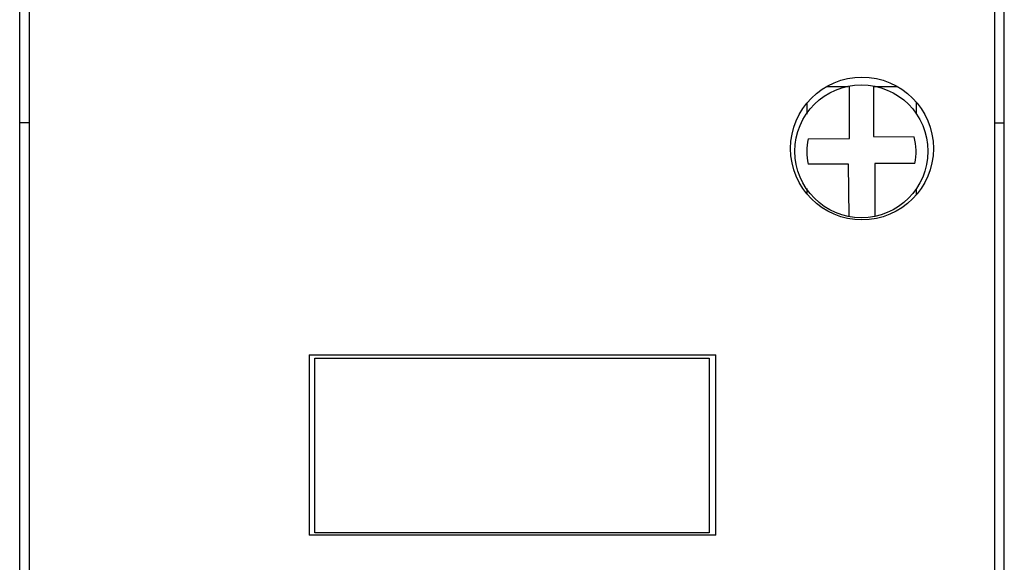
# Model space of a CAD drawing. Header units: millimetres. Extents: x 30 to 76, y 10 to 134.
# Tile 4 of 6: x 30 to 75, y 67 to 92. Entities that reach past the tile are written whole.
import ezdxf

# ---------------------------------------------------------------- set-up
doc = ezdxf.new("R2010")
doc.units = ezdxf.units.MM
doc.header["$LTSCALE"] = 9.491554
doc.layers.add('00_COMPONENTS_13', color=7, linetype='CONTINUOUS')

msp = doc.modelspace()

# ---------------------------------------------------------------- linework, layer by layer
at = {"layer": '00_COMPONENTS_13', "color": 7, "linetype": 'Continuous'}
for p, q in [((30.366, 36.362), (30.366, 108.362)), ((75.166, 36.362), (75.166, 108.362)), ((30.816, 48.862), (30.816, 95.862)), ((74.741, 48.862), (74.741, 95.862)), ((67.085, 88.712), (68.067, 88.712)), ((68.116, 86.347), (68.116, 88.736)), ((69.216, 88.736), (69.216, 86.44)), ((69.266, 88.712), (70.298, 88.712)), ((66.178, 87.947), (66.178, 87.455)), ((71.155, 88.007), (71.155, 87.455)), ((30.816, 87.062), (30.366, 87.062)), ((74.741, 87.062), (75.166, 87.062)), ((66.244, 86.324), (68.116, 86.347)), ((69.216, 86.44), (71.065, 86.417)), ((68.081, 85.176), (66.249, 85.176)), ((68.111, 82.788), (68.081, 85.176)), ((71.089, 85.199), (69.276, 85.199)), ((69.276, 85.199), (69.276, 82.799)), ((66.178, 84.068), (66.178, 83.826)), ((71.155, 84.07), (71.155, 83.767)), ((43.541, 76.487), (43.541, 68.287)), ((43.541, 76.487), (62.041, 76.487)), ((43.791, 68.387), (43.791, 76.337)), ((43.791, 76.337), (61.741, 76.337)), ((61.741, 76.337), (61.741, 68.387)), ((62.041, 68.287), (62.041, 76.487)), ((62.041, 68.287), (43.541, 68.287)), ((61.741, 68.387), (43.791, 68.387))]:
    msp.add_line(p, q, dxfattribs=at)
for centre, radius in [((68.691, 85.887), 3.25), ((68.666, 85.762), 3.025)]:
    msp.add_circle(centre, radius, dxfattribs=at)
for start, end in [(166.9273, 193.6197), (346.9266, 15.2717)]:
    msp.add_arc((68.666, 85.762), 2.487, start, end, dxfattribs=at)

doc.saveas('drawing.dxf')
